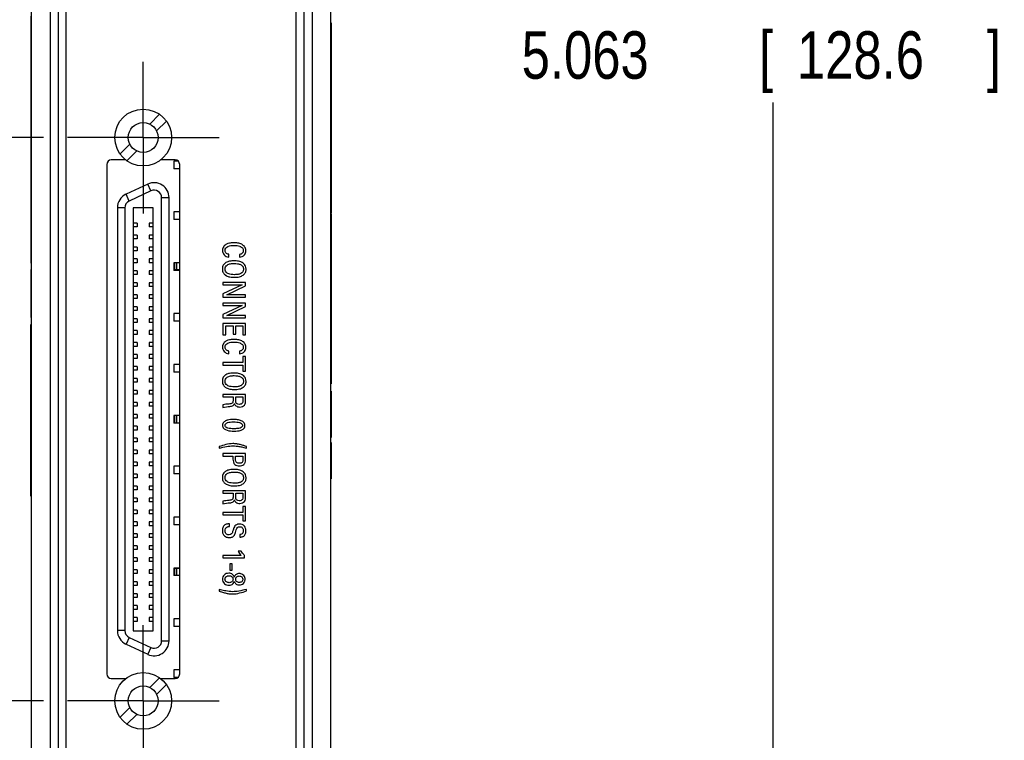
# Model space of a CAD drawing. Header units: inches. Extents: x 0 to 22, y 0 to 17.
# Tile 10 of 23: x 3.8 to 6.4, y 6.3 to 8.2. Entities that reach past the tile are written whole.
import ezdxf

# ---------------------------------------------------------------- set-up
doc = ezdxf.new("R2010")
doc.units = ezdxf.units.IN
doc.header["$LTSCALE"] = 1.21
doc.header["$MEASUREMENT"] = 0
doc.linetypes.add('CENTER', pattern=[0.6, 0.375, -0.075, 0.075, -0.075])
doc.layers.get('0').update_dxf_attribs({"linetype": 'CONTINUOUS'})
doc.layers.add('DEFAULT_1', color=7, linetype='CENTER')
doc.layers.add('DIMENSIONS', color=7, linetype='CONTINUOUS')
doc.styles.get("Standard").update_dxf_attribs({"font": 'txt', "width": 0.8})
doc.dimstyles.new('DIMSTYLE_1', dxfattribs={"dimtxt": 0.125, "dimasz": 0.18, "dimexe": 0.18, "dimexo": 0.0625, "dimgap": 0.09, "dimtad": 0, "dimtih": 1, "dimtoh": 1, "dimdec": 3, "dimzin": 4, "dimdsep": 46, "dimtxsty": 'STANDARD', "dimblk": '_FILLED', "dimblk1": '_FILLED', "dimblk2": '_FILLED', "dimcen": 0.09, "dimadec": 0, "dimazin": 0, "dimtp": 0.001, "dimtm": 0.001, "dimtfac": 1, "dimtdec": 3, "dimtofl": 0, "dimtmove": 0, "dimatfit": 3, "dimldrblk": '_FILLED', "dimfxl": 1, "dimtolj": 1, "dimtzin": 4, "dimarcsym": 0})
doc.dimstyles.new('DIMSTYLE_2', dxfattribs={"dimtxt": 0.125, "dimasz": 0.18, "dimexe": 0.18, "dimexo": 0.0625, "dimgap": 0.09, "dimtad": 0, "dimtih": 1, "dimtoh": 1, "dimdec": 3, "dimzin": 4, "dimdsep": 46, "dimtxsty": 'STANDARD', "dimblk": '_FILLED', "dimblk1": '_FILLED', "dimblk2": '_FILLED', "dimcen": 0.09, "dimadec": 0, "dimazin": 0, "dimtp": 0.001, "dimtm": 0.001, "dimtfac": 1, "dimtdec": 3, "dimtofl": 0, "dimtmove": 0, "dimatfit": 3, "dimldrblk": '_FILLED', "dimfxl": 1, "dimtolj": 1, "dimtzin": 4, "dimarcsym": 0})

# ---------------------------------------------------------------- blocks, each defined once
blk = doc.blocks.new('*D0')
at = {"layer": 'DIMENSIONS', "color": 2, "linetype": 'CONTINUOUS'}
blk.add_line((3.8908, 6.3649), (2.5808, 6.3649), dxfattribs=at)
at = {"layer": 'DIMENSIONS', "color": 2, "linetype": 'CONTINUOUS', "width": 0.8}
for s, p in [('[', (1.8183, 6.3024)), (']', (2.4183, 6.3024)), ('.941', (1.2933, 6.3024)), ('23.91', (1.9183, 6.3024))]:
    blk.add_text(s, height=0.125, dxfattribs=at).set_placement(p)
blk = doc.blocks.new('_FILLED')
at = {"color": 0, "linetype": 'BYBLOCK'}
blk.add_solid([(0, 0), (-1, 0.174), (-1, -0.174)], dxfattribs=at)
blk = doc.blocks.new('*D1')
at = {"layer": 'DIMENSIONS', "color": 2, "linetype": 'CONTINUOUS'}
blk.add_line((3.8908, 7.8491), (2.5808, 7.8491), dxfattribs=at)
at = {"layer": 'DIMENSIONS', "color": 2, "linetype": 'CONTINUOUS', "width": 0.8}
for s, p in [('2.426', (1.1933, 7.7866)), ('[', (1.8183, 7.7866)), ('61.61', (1.9183, 7.7866)), (']', (2.4183, 7.7866))]:
    blk.add_text(s, height=0.125, dxfattribs=at).set_placement(p)
blk = doc.blocks.new('*D4')
at = {"layer": 'DIMENSIONS', "color": 2, "linetype": 'CONTINUOUS'}
blk.add_line((4.2378, 10.2456), (2.5808, 10.2456), dxfattribs=at)
at = {"layer": 'DIMENSIONS', "color": 2, "linetype": 'CONTINUOUS', "width": 0.8}
for s, p in [('4.822', (1.0933, 10.1831)), ('[', (1.7183, 10.1831)), ('122.48', (1.8183, 10.1831)), (']', (2.4183, 10.1831))]:
    blk.add_text(s, height=0.125, dxfattribs=at).set_placement(p)
blk = doc.blocks.new('*D6')
at = {"layer": 'DIMENSIONS', "color": 2, "linetype": 'CONTINUOUS'}
for p, q in [((4.6603, 10.365), (5.9374, 10.365)), ((5.8124, 10.365), (5.8124, 8.1915)), ((5.8124, 5.3021), (5.8124, 7.9415)), ((4.2018, 5.3021), (5.9374, 5.3021))]:
    blk.add_line(p, q, dxfattribs=at)
at = {"layer": 'DIMENSIONS', "color": 2, "linetype": 'CONTINUOUS', "xscale": 0.18, "yscale": 0.18, "zscale": 0.18}
for p, rotation in [((5.8124, 10.365), 90), ((5.8124, 5.3021), 270)]:
    blk.add_blockref('_FILLED', p, dxfattribs=dict(at, rotation=rotation))
at = {"layer": 'DIMENSIONS', "color": 2, "linetype": 'CONTINUOUS', "width": 0.8}
for s, p in [('5.063', (5.1499, 8.004)), ('[', (5.7749, 8.004)), ('128.6', (5.8749, 8.004)), (']', (6.3749, 8.004))]:
    blk.add_text(s, height=0.125, dxfattribs=at).set_placement(p)
blk = doc.blocks.new('*D9')
at = {"layer": 'DIMENSIONS', "color": 2, "linetype": 'CONTINUOUS'}
blk.add_line((4.2437, 9.9096), (4.2437, 10.8078), dxfattribs=at)
at = {"layer": 'DIMENSIONS', "color": 2, "linetype": 'CONTINUOUS', "width": 0.8}
for s, p in [(']', (4.3062, 11.8953)), ('6.13', (4.3062, 11.4953)), ('[', (4.3062, 11.3953)), ('.241', (4.3062, 10.8703))]:
    blk.add_text(s, height=0.125, rotation=90, dxfattribs=at).set_placement(p)

msp = doc.modelspace()

# ---------------------------------------------------------------- linework, layer by layer
at = {"color": 9, "linetype": 'CONTINUOUS'}
for p, q in [((3.9089, 5.5818), (3.9089, 10.0873)), ((4.5978, 10.0873), (4.5978, 5.5818)), ((4.1736, 7.7085), (4.1161, 7.6817)), ((4.1736, 7.7085), (4.1652, 7.7263)), ((4.1161, 7.6817), (4.1078, 7.6995)), ((4.2016, 6.5233), (4.2016, 7.6907)), ((4.2016, 7.6907), (4.2212, 7.6907)), ((4.1047, 7.6639), (4.085, 7.6639)), ((4.1047, 7.6639), (4.1047, 6.5501)), ((3.8593, 7.2736), (3.8573, 7.2736)), ((3.8593, 7.1601), (3.8573, 7.1601)), ((3.8593, 7.142), (3.8573, 7.142)), ((3.8593, 6.9844), (3.8573, 6.9844)), ((3.8593, 6.9064), (3.8573, 6.9064)), ((4.1047, 6.5501), (4.085, 6.5501)), ((4.1161, 6.5323), (4.1078, 6.5145)), ((4.1161, 6.5323), (4.1736, 6.5055)), ((4.2016, 6.5233), (4.2212, 6.5233)), ((4.1736, 6.5055), (4.1652, 6.4877))]:
    msp.add_line(p, q, dxfattribs=at)
at = {"color": 7, "linetype": 'CONTINUOUS'}
for p, q in [((3.8593, 5.6197), (3.8593, 10.0495)), ((4.6473, 5.6197), (4.6473, 10.0495)), ((3.9293, 10.0351), (3.9293, 5.6341)), ((4.5773, 5.6341), (4.5773, 10.0351)), ((3.9503, 5.8846), (3.9503, 9.7846)), ((4.5563, 5.8846), (4.5563, 9.7846)), ((3.8583, 8.0217), (3.8583, 8.1689)), ((4.6483, 8.1512), (4.6483, 7.6491)), ((3.8583, 7.5179), (3.8583, 8.0201)), ((4.1962, 7.9103), (4.1704, 7.8845)), ((4.2143, 7.8922), (4.1885, 7.8664)), ((4.1178, 7.8319), (4.092, 7.8061)), ((4.1359, 7.8138), (4.1101, 7.788)), ((4.1061, 7.7901), (4.0691, 7.7901)), ((4.1061, 7.7911), (4.1061, 7.7901)), ((4.2001, 7.7901), (4.2001, 7.7912)), ((4.2372, 7.7901), (4.2001, 7.7901)), ((4.2342, 7.7871), (4.2342, 7.767)), ((4.2448, 7.7871), (4.2342, 7.7871)), ((4.0571, 7.7781), (4.0571, 6.4359)), ((4.2492, 7.767), (4.2342, 7.767)), ((4.2492, 6.4359), (4.2492, 7.7781)), ((4.1652, 7.7263), (4.1078, 7.6995)), ((4.2212, 6.5233), (4.2212, 7.6907)), ((4.085, 7.6639), (4.085, 6.5501)), ((4.1266, 7.6641), (4.1266, 6.5499)), ((4.1797, 7.6641), (4.1266, 7.6641)), ((4.1797, 6.5499), (4.1797, 7.6641)), ((4.2342, 7.6531), (4.2342, 7.633)), ((4.2492, 7.6531), (4.2342, 7.6531)), ((4.2492, 7.633), (4.2342, 7.633)), ((4.6483, 7.6475), (4.6483, 7.5003)), ((4.1374, 7.6237), (4.1266, 7.6237)), ((4.1374, 7.6139), (4.1266, 7.6139)), ((4.1374, 7.6237), (4.1374, 7.6139)), ((4.1689, 7.6237), (4.1689, 7.6139)), ((4.1797, 7.6237), (4.1689, 7.6237)), ((4.1797, 7.6139), (4.1689, 7.6139)), ((4.1374, 7.5922), (4.1266, 7.5922)), ((4.1374, 7.5824), (4.1266, 7.5824)), ((4.1374, 7.5922), (4.1374, 7.5824)), ((4.1689, 7.5922), (4.1689, 7.5824)), ((4.1797, 7.5922), (4.1689, 7.5922)), ((4.1797, 7.5824), (4.1689, 7.5824)), ((4.1374, 7.5607), (4.1266, 7.5607)), ((4.1374, 7.5509), (4.1266, 7.5509)), ((4.1374, 7.5607), (4.1374, 7.5509)), ((4.1689, 7.5607), (4.1689, 7.5509)), ((4.1797, 7.5607), (4.1689, 7.5607)), ((4.1797, 7.5509), (4.1689, 7.5509)), ((4.1374, 7.5292), (4.1266, 7.5292)), ((4.1374, 7.5292), (4.1374, 7.5194)), ((4.1689, 7.5292), (4.1689, 7.5194)), ((4.1797, 7.5292), (4.1689, 7.5292)), ((4.3787, 7.5341), (4.3787, 7.5414)), ((4.4065, 7.541), (4.4065, 7.534)), ((3.8583, 7.3748), (3.8583, 7.5013)), ((4.1374, 7.5194), (4.1266, 7.5194)), ((4.1374, 7.4978), (4.1266, 7.4978)), ((4.1374, 7.4978), (4.1374, 7.4879)), ((4.1797, 7.5194), (4.1689, 7.5194)), ((4.1689, 7.4978), (4.1689, 7.4879)), ((4.1797, 7.4978), (4.1689, 7.4978)), ((4.2342, 7.5191), (4.2342, 7.499)), ((4.2492, 7.5191), (4.2342, 7.5191)), ((4.2492, 7.499), (4.2342, 7.499)), ((4.2358, 7.5191), (4.2358, 7.499)), ((4.2486, 7.5007), (4.2358, 7.5007)), ((4.2411, 7.5191), (4.2411, 7.5007)), ((4.2486, 7.5191), (4.2486, 7.5007)), ((4.6483, 7.4998), (4.6483, 7.3432)), ((4.1374, 7.4879), (4.1266, 7.4879)), ((4.1797, 7.4879), (4.1689, 7.4879)), ((4.1374, 7.4663), (4.1266, 7.4663)), ((4.1374, 7.4564), (4.1266, 7.4564)), ((4.1374, 7.4663), (4.1374, 7.4564)), ((4.1689, 7.4663), (4.1689, 7.4564)), ((4.1797, 7.4663), (4.1689, 7.4663)), ((4.1797, 7.4564), (4.1689, 7.4564)), ((4.363, 7.4674), (4.363, 7.4614)), ((4.4225, 7.4674), (4.363, 7.4674)), ((4.363, 7.4614), (4.4135, 7.4614)), ((4.4135, 7.4614), (4.363, 7.4372)), ((4.3733, 7.4348), (4.4225, 7.4582)), ((4.4225, 7.4582), (4.4225, 7.4674)), ((4.1374, 7.4348), (4.1266, 7.4348)), ((4.1374, 7.4249), (4.1266, 7.4249)), ((4.1374, 7.4348), (4.1374, 7.4249)), ((4.1689, 7.4348), (4.1689, 7.4249)), ((4.1797, 7.4348), (4.1689, 7.4348)), ((4.1797, 7.4249), (4.1689, 7.4249)), ((4.363, 7.4372), (4.363, 7.4288)), ((4.363, 7.4288), (4.4225, 7.4288)), ((4.4225, 7.4348), (4.3733, 7.4348)), ((4.4225, 7.4288), (4.4225, 7.4348)), ((4.1374, 7.4033), (4.1266, 7.4033)), ((4.1374, 7.3934), (4.1266, 7.3934)), ((4.1374, 7.4033), (4.1374, 7.3934)), ((4.1689, 7.4033), (4.1689, 7.3934)), ((4.1797, 7.4033), (4.1689, 7.4033)), ((4.1797, 7.3934), (4.1689, 7.3934)), ((4.363, 7.4128), (4.363, 7.4068)), ((4.4225, 7.4128), (4.363, 7.4128)), ((4.363, 7.4068), (4.4135, 7.4068)), ((4.4135, 7.4068), (4.363, 7.3826)), ((4.3733, 7.3802), (4.4225, 7.4036)), ((4.4225, 7.4036), (4.4225, 7.4128)), ((4.1374, 7.3718), (4.1266, 7.3718)), ((4.1374, 7.3718), (4.1374, 7.3619)), ((4.1689, 7.3718), (4.1689, 7.3619)), ((4.1797, 7.3718), (4.1689, 7.3718)), ((4.2342, 7.3851), (4.2342, 7.365)), ((4.2492, 7.3851), (4.2342, 7.3851)), ((4.2492, 7.365), (4.2342, 7.365)), ((4.363, 7.3826), (4.363, 7.3742)), ((4.363, 7.3742), (4.4225, 7.3742)), ((4.4225, 7.3802), (4.3733, 7.3802)), ((4.4225, 7.3742), (4.4225, 7.3802)), ((3.8573, 6.9041), (3.8573, 7.3553)), ((3.8583, 7.3553), (3.8573, 7.3553)), ((3.8583, 7.3151), (3.8583, 7.357)), ((4.1374, 7.3619), (4.1266, 7.3619)), ((4.1374, 7.3403), (4.1266, 7.3403)), ((4.1374, 7.3403), (4.1374, 7.3304)), ((4.1797, 7.3619), (4.1689, 7.3619)), ((4.1689, 7.3403), (4.1689, 7.3304)), ((4.1797, 7.3403), (4.1689, 7.3403)), ((4.363, 7.3594), (4.363, 7.329)), ((4.4225, 7.3594), (4.363, 7.3594)), ((4.3703, 7.329), (4.3703, 7.3528)), ((4.3703, 7.3528), (4.3901, 7.3528)), ((4.3901, 7.3528), (4.3901, 7.3307)), ((4.397, 7.3307), (4.397, 7.3528)), ((4.397, 7.3528), (4.4155, 7.3528)), ((4.4155, 7.3528), (4.4155, 7.3296)), ((4.4225, 7.3296), (4.4225, 7.3594)), ((4.6483, 7.3429), (4.6483, 7.2001)), ((4.1374, 7.3304), (4.1266, 7.3304)), ((4.1797, 7.3304), (4.1689, 7.3304)), ((4.363, 7.329), (4.3703, 7.329)), ((4.3901, 7.3307), (4.397, 7.3307)), ((4.4155, 7.3296), (4.4225, 7.3296)), ((4.1374, 7.3088), (4.1266, 7.3088)), ((4.1374, 7.2989), (4.1266, 7.2989)), ((4.1374, 7.3088), (4.1374, 7.2989)), ((4.1689, 7.3088), (4.1689, 7.2989)), ((4.1797, 7.3088), (4.1689, 7.3088)), ((4.1797, 7.2989), (4.1689, 7.2989)), ((3.8593, 7.275), (3.8573, 7.275)), ((4.1374, 7.2773), (4.1266, 7.2773)), ((4.1374, 7.2674), (4.1266, 7.2674)), ((4.1374, 7.2773), (4.1374, 7.2674)), ((4.1689, 7.2773), (4.1689, 7.2674)), ((4.1797, 7.2773), (4.1689, 7.2773)), ((4.1797, 7.2674), (4.1689, 7.2674)), ((4.3787, 7.2795), (4.3787, 7.2867)), ((4.4065, 7.2864), (4.4065, 7.2793)), ((4.4155, 7.2722), (4.4155, 7.2562)), ((4.4225, 7.2722), (4.4155, 7.2722)), ((4.4225, 7.2338), (4.4225, 7.2722)), ((4.1374, 7.2458), (4.1266, 7.2458)), ((4.1374, 7.2359), (4.1266, 7.2359)), ((4.1374, 7.2458), (4.1374, 7.2359)), ((4.1689, 7.2458), (4.1689, 7.2359)), ((4.1797, 7.2458), (4.1689, 7.2458)), ((4.1797, 7.2359), (4.1689, 7.2359)), ((4.2342, 7.2511), (4.2342, 7.231)), ((4.2492, 7.2511), (4.2342, 7.2511)), ((4.363, 7.2562), (4.363, 7.2497)), ((4.4155, 7.2562), (4.363, 7.2562)), ((4.363, 7.2497), (4.4155, 7.2497)), ((4.4155, 7.2497), (4.4155, 7.2338)), ((4.1374, 7.2143), (4.1266, 7.2143)), ((4.1374, 7.2143), (4.1374, 7.2044)), ((4.1689, 7.2143), (4.1689, 7.2044)), ((4.1797, 7.2143), (4.1689, 7.2143)), ((4.2492, 7.231), (4.2342, 7.231)), ((4.4155, 7.2338), (4.4225, 7.2338)), ((4.1374, 7.2044), (4.1266, 7.2044)), ((4.1797, 7.2044), (4.1689, 7.2044)), ((4.1374, 7.1828), (4.1266, 7.1828)), ((4.1374, 7.1729), (4.1266, 7.1729)), ((4.1374, 7.1828), (4.1374, 7.1729)), ((4.1689, 7.1828), (4.1689, 7.1729)), ((4.1797, 7.1828), (4.1689, 7.1828)), ((4.1797, 7.1729), (4.1689, 7.1729)), ((4.363, 7.1724), (4.363, 7.1658)), ((4.4225, 7.1724), (4.363, 7.1724)), ((4.363, 7.1658), (4.3899, 7.1658)), ((4.3899, 7.1658), (4.3899, 7.1575)), ((4.3969, 7.1555), (4.3969, 7.166)), ((4.3969, 7.166), (4.4156, 7.166)), ((4.4156, 7.166), (4.4156, 7.1555)), ((4.4225, 7.1553), (4.4225, 7.1724)), ((4.6483, 7.1807), (4.6483, 7.0586)), ((4.1374, 7.1513), (4.1266, 7.1513)), ((4.1374, 7.1415), (4.1266, 7.1415)), ((4.1374, 7.1513), (4.1374, 7.1415)), ((4.1689, 7.1513), (4.1689, 7.1415)), ((4.1797, 7.1513), (4.1689, 7.1513)), ((4.1797, 7.1415), (4.1689, 7.1415)), ((4.363, 7.1449), (4.363, 7.1379)), ((4.1374, 7.1198), (4.1266, 7.1198)), ((4.1374, 7.11), (4.1266, 7.11)), ((4.1374, 7.1198), (4.1374, 7.11)), ((4.1689, 7.1198), (4.1689, 7.11)), ((4.1797, 7.1198), (4.1689, 7.1198)), ((4.1797, 7.11), (4.1689, 7.11)), ((4.2342, 7.117), (4.2342, 7.097)), ((4.2492, 7.117), (4.2342, 7.117)), ((4.2358, 7.117), (4.2358, 7.097)), ((4.2411, 7.117), (4.2411, 7.097)), ((4.2486, 7.117), (4.2486, 7.097)), ((3.8593, 7.1047), (3.8573, 7.1047)), ((3.8593, 7.104), (3.8573, 7.104)), ((4.1374, 7.0883), (4.1266, 7.0883)), ((4.1374, 7.0883), (4.1374, 7.0785)), ((4.1689, 7.0883), (4.1689, 7.0785)), ((4.1797, 7.0883), (4.1689, 7.0883)), ((4.2492, 7.097), (4.2342, 7.097)), ((4.1374, 7.0785), (4.1266, 7.0785)), ((4.1374, 7.0568), (4.1266, 7.0568)), ((4.1374, 7.0568), (4.1374, 7.047)), ((4.1797, 7.0785), (4.1689, 7.0785)), ((4.1689, 7.0568), (4.1689, 7.047)), ((4.1797, 7.0568), (4.1689, 7.0568)), ((4.1374, 7.047), (4.1266, 7.047)), ((4.1797, 7.047), (4.1689, 7.047)), ((4.3529, 7.0349), (4.3529, 7.0306)), ((4.425, 7.031), (4.425, 7.0353)), ((4.6483, 7.0455), (4.6483, 6.9501)), ((4.1374, 7.0253), (4.1266, 7.0253)), ((4.1374, 7.0155), (4.1266, 7.0155)), ((4.1374, 7.0253), (4.1374, 7.0155)), ((4.1689, 7.0253), (4.1689, 7.0155)), ((4.1797, 7.0253), (4.1689, 7.0253)), ((4.1797, 7.0155), (4.1689, 7.0155)), ((4.4225, 7.0165), (4.363, 7.0165)), ((4.363, 7.0165), (4.363, 7.0099)), ((4.363, 7.0099), (4.3895, 7.0099)), ((4.3895, 7.0099), (4.3895, 7.0022)), ((4.3964, 7.0099), (4.4159, 7.0099)), ((4.3964, 7.002), (4.3964, 7.0099)), ((4.4159, 7.0099), (4.4159, 7.0006)), ((4.4225, 7.0005), (4.4225, 7.0165)), ((3.8593, 6.9971), (3.8573, 6.9971)), ((3.8573, 6.9898), (3.8593, 6.9898)), ((4.1374, 6.9938), (4.1266, 6.9938)), ((4.1374, 6.984), (4.1266, 6.984)), ((4.1374, 6.9938), (4.1374, 6.984)), ((4.1689, 6.9938), (4.1689, 6.984)), ((4.1797, 6.9938), (4.1689, 6.9938)), ((4.1797, 6.984), (4.1689, 6.984)), ((4.2342, 6.983), (4.2342, 6.9629)), ((4.2492, 6.983), (4.2342, 6.983)), ((4.1374, 6.9623), (4.1266, 6.9623)), ((4.1374, 6.9525), (4.1266, 6.9525)), ((4.1374, 6.9623), (4.1374, 6.9525)), ((4.1689, 6.9623), (4.1689, 6.9525)), ((4.1797, 6.9623), (4.1689, 6.9623)), ((4.1797, 6.9525), (4.1689, 6.9525)), ((4.2492, 6.9629), (4.2342, 6.9629)), ((4.1374, 6.9308), (4.1266, 6.9308)), ((4.1374, 6.9308), (4.1374, 6.921)), ((4.1689, 6.9308), (4.1689, 6.921)), ((4.1797, 6.9308), (4.1689, 6.9308)), ((3.8573, 6.9041), (3.8593, 6.9041)), ((4.1374, 6.921), (4.1266, 6.921)), ((4.1374, 6.8993), (4.1266, 6.8993)), ((4.1374, 6.8993), (4.1374, 6.8895)), ((4.1797, 6.921), (4.1689, 6.921)), ((4.1797, 6.8993), (4.1689, 6.8993)), ((4.1689, 6.8993), (4.1689, 6.8895)), ((4.4225, 6.9184), (4.363, 6.9184)), ((4.363, 6.9184), (4.363, 6.9119)), ((4.363, 6.9119), (4.3899, 6.9119)), ((4.3899, 6.9119), (4.3899, 6.9036)), ((4.3969, 6.912), (4.4156, 6.912)), ((4.3969, 6.9016), (4.3969, 6.912)), ((4.4156, 6.912), (4.4156, 6.9016)), ((4.4225, 6.9014), (4.4225, 6.9184)), ((4.1374, 6.8895), (4.1266, 6.8895)), ((4.1797, 6.8895), (4.1689, 6.8895)), ((4.363, 6.891), (4.363, 6.8839)), ((4.4225, 6.8774), (4.4155, 6.8774)), ((4.4155, 6.8774), (4.4155, 6.8615)), ((4.4225, 6.839), (4.4225, 6.8774)), ((4.1374, 6.8678), (4.1266, 6.8678)), ((4.1374, 6.858), (4.1266, 6.858)), ((4.1374, 6.8678), (4.1374, 6.858)), ((4.1797, 6.8678), (4.1689, 6.8678)), ((4.1689, 6.8678), (4.1689, 6.858)), ((4.1797, 6.858), (4.1689, 6.858)), ((4.2492, 6.849), (4.2342, 6.849)), ((4.2342, 6.849), (4.2342, 6.8289)), ((4.4155, 6.8615), (4.363, 6.8615)), ((4.363, 6.8615), (4.363, 6.8549)), ((4.363, 6.8549), (4.4155, 6.8549)), ((4.4155, 6.8549), (4.4155, 6.839)), ((4.1374, 6.8363), (4.1266, 6.8363)), ((4.1374, 6.8265), (4.1266, 6.8265)), ((4.1374, 6.8363), (4.1374, 6.8265)), ((4.1797, 6.8363), (4.1689, 6.8363)), ((4.1689, 6.8363), (4.1689, 6.8265)), ((4.1797, 6.8265), (4.1689, 6.8265)), ((4.2492, 6.8289), (4.2342, 6.8289)), ((4.3804, 6.8246), (4.3804, 6.8315)), ((4.4155, 6.839), (4.4225, 6.839)), ((4.1374, 6.8048), (4.1266, 6.8048)), ((4.1374, 6.795), (4.1266, 6.795)), ((4.1374, 6.8048), (4.1374, 6.795)), ((4.1797, 6.8048), (4.1689, 6.8048)), ((4.1689, 6.8048), (4.1689, 6.795)), ((4.1797, 6.795), (4.1689, 6.795)), ((4.4077, 6.8033), (4.4077, 6.7964)), ((4.1374, 6.7733), (4.1266, 6.7733)), ((4.1374, 6.7733), (4.1374, 6.7635)), ((4.1797, 6.7733), (4.1689, 6.7733)), ((4.1689, 6.7733), (4.1689, 6.7635)), ((4.1374, 6.7635), (4.1266, 6.7635)), ((4.1797, 6.7635), (4.1689, 6.7635)), ((4.4111, 6.7484), (4.363, 6.7484)), ((4.363, 6.7484), (4.363, 6.7421)), ((4.4111, 6.7591), (4.4028, 6.7591)), ((4.4201, 6.7421), (4.4201, 6.748)), ((4.1374, 6.7418), (4.1266, 6.7418)), ((4.1374, 6.732), (4.1266, 6.732)), ((4.1374, 6.7418), (4.1374, 6.732)), ((4.1797, 6.7418), (4.1689, 6.7418)), ((4.1689, 6.7418), (4.1689, 6.732)), ((4.1797, 6.732), (4.1689, 6.732)), ((4.363, 6.7421), (4.4201, 6.7421)), ((4.3878, 6.7262), (4.3816, 6.7262)), ((4.3816, 6.7262), (4.3816, 6.7097)), ((4.3878, 6.7097), (4.3878, 6.7262)), ((4.1374, 6.7104), (4.1266, 6.7104)), ((4.1374, 6.7005), (4.1266, 6.7005)), ((4.1374, 6.7104), (4.1374, 6.7005)), ((4.1797, 6.7104), (4.1689, 6.7104)), ((4.1689, 6.7104), (4.1689, 6.7005)), ((4.1797, 6.7005), (4.1689, 6.7005)), ((4.2492, 6.715), (4.2342, 6.715)), ((4.2342, 6.715), (4.2342, 6.6949)), ((4.2492, 6.6949), (4.2342, 6.6949)), ((4.2358, 6.715), (4.2358, 6.6949)), ((4.2486, 6.7133), (4.2358, 6.7133)), ((4.2411, 6.7133), (4.2411, 6.6949)), ((4.2486, 6.7133), (4.2486, 6.6949)), ((4.3816, 6.7097), (4.3878, 6.7097)), ((4.1374, 6.6789), (4.1266, 6.6789)), ((4.1374, 6.669), (4.1266, 6.669)), ((4.1374, 6.6789), (4.1374, 6.669)), ((4.1797, 6.6789), (4.1689, 6.6789)), ((4.1689, 6.6789), (4.1689, 6.669)), ((4.1797, 6.669), (4.1689, 6.669)), ((4.1374, 6.6474), (4.1266, 6.6474)), ((4.1374, 6.6474), (4.1374, 6.6375)), ((4.1797, 6.6474), (4.1689, 6.6474)), ((4.1689, 6.6474), (4.1689, 6.6375)), ((4.3529, 6.6584), (4.3529, 6.654)), ((4.425, 6.6545), (4.425, 6.6587)), ((4.1374, 6.6375), (4.1266, 6.6375)), ((4.1374, 6.6159), (4.1266, 6.6159)), ((4.1374, 6.6159), (4.1374, 6.606)), ((4.1797, 6.6375), (4.1689, 6.6375)), ((4.1797, 6.6159), (4.1689, 6.6159)), ((4.1689, 6.6159), (4.1689, 6.606)), ((4.1374, 6.606), (4.1266, 6.606)), ((4.1797, 6.606), (4.1689, 6.606)), ((4.1374, 6.5844), (4.1266, 6.5844)), ((4.1374, 6.5745), (4.1266, 6.5745)), ((4.1374, 6.5844), (4.1374, 6.5745)), ((4.1797, 6.5844), (4.1689, 6.5844)), ((4.1689, 6.5844), (4.1689, 6.5745)), ((4.1797, 6.5745), (4.1689, 6.5745)), ((4.2492, 6.581), (4.2342, 6.581)), ((4.2342, 6.581), (4.2342, 6.5609)), ((4.2492, 6.5609), (4.2342, 6.5609)), ((4.1266, 6.5499), (4.1797, 6.5499)), ((4.1078, 6.5145), (4.1652, 6.4877)), ((4.2492, 6.447), (4.2342, 6.447)), ((4.2342, 6.447), (4.2342, 6.4269)), ((4.0691, 6.4239), (4.1061, 6.4239)), ((4.1061, 6.4239), (4.1061, 6.4228)), ((4.1962, 6.426), (4.1704, 6.4003)), ((4.2143, 6.4079), (4.1885, 6.3822)), ((4.2001, 6.4239), (4.2372, 6.4239)), ((4.2001, 6.4229), (4.2001, 6.4239)), ((4.2448, 6.4269), (4.2342, 6.4269)), ((4.1178, 6.3476), (4.092, 6.3218)), ((4.1359, 6.3295), (4.1101, 6.3037))]:
    msp.add_line(p, q, dxfattribs=at)
for centre, radius in [((4.1531, 7.8491), 0.0748), ((4.1531, 7.8491), 0.0394), ((4.1531, 6.3649), 0.0748), ((4.1531, 6.3649), 0.0394)]:
    msp.add_circle(centre, radius, dxfattribs=at)
for centre, radius, start, end in [((4.0691, 7.7781), 0.012, 90, 180), ((4.2372, 7.7781), 0.012, 0, 90), ((4.1819, 7.6907), 0.0394, 0, 115), ((4.1244, 7.6639), 0.0394, 115, 180), ((4.1244, 6.5501), 0.0394, 180, 245), ((4.1819, 6.5233), 0.0394, 245, 360), ((4.0691, 6.4359), 0.012, 180, 270), ((4.2372, 6.4359), 0.012, 270, 360)]:
    msp.add_arc(centre, radius, start, end, dxfattribs=at)
at = {"color": 9, "linetype": 'CONTINUOUS'}
for centre, start, end in [((4.1819, 7.6907), 0, 115), ((4.1244, 7.6639), 115, 180), ((4.1244, 6.5501), 180, 245), ((4.1819, 6.5233), 245, 360)]:
    msp.add_arc(centre, 0.0197, start, end, dxfattribs=at)
at = {"color": 7, "linetype": 'CONTINUOUS'}
for points, knots in [([(4.38, 7.5706), (4.3775, 7.5701), (4.372, 7.5683), (4.364, 7.5626), (4.3615, 7.5534), (4.3627, 7.5457), (4.3668, 7.5376), (4.374, 7.5345), (4.3787, 7.5341)], [0, 0, 0, 0, 0.138946, 0.31777, 0.512976, 0.6262, 0.740914, 1, 1, 1, 1]), ([(4.3787, 7.5414), (4.3777, 7.5415), (4.3755, 7.5419), (4.3721, 7.5435), (4.3693, 7.547), (4.3685, 7.5523), (4.3702, 7.5585), (4.3765, 7.5628), (4.384, 7.5645), (4.3921, 7.565), (4.4001, 7.5645), (4.4052, 7.5635), (4.4076, 7.5626)], [0, 0, 0, 0, 0.046778, 0.110351, 0.183793, 0.253468, 0.3683, 0.479496, 0.606988, 0.744661, 0.876237, 1, 1, 1, 1]), ([(4.4065, 7.534), (4.4114, 7.5343), (4.4209, 7.538), (4.4244, 7.551), (4.4214, 7.5619), (4.4125, 7.5685), (4.4041, 7.5709), (4.3972, 7.5717), (4.3922, 7.5719), (4.3874, 7.5718), (4.3833, 7.5713), (4.3808, 7.5708), (4.38, 7.5706)], [0, 0, 0, 0, 0.186118, 0.326413, 0.461796, 0.58733, 0.719977, 0.785684, 0.847325, 0.904812, 0.967065, 1, 1, 1, 1]), ([(4.4076, 7.5626), (4.4078, 7.5625), (4.4103, 7.5616), (4.4138, 7.5595), (4.4164, 7.5552), (4.4169, 7.5516), (4.4166, 7.5484), (4.4153, 7.5453), (4.4127, 7.5427), (4.4093, 7.5415), (4.4073, 7.5411), (4.4065, 7.541)], [0, 0, 0, 0, 0.021077, 0.253587, 0.365874, 0.489616, 0.586861, 0.667637, 0.80371, 0.920672, 1, 1, 1, 1]), ([(4.4161, 7.5182), (4.4126, 7.5208), (4.4064, 7.5231), (4.3982, 7.5242), (4.3922, 7.5244), (4.3864, 7.5242), (4.3791, 7.5232), (4.3708, 7.5205), (4.3644, 7.5146), (4.362, 7.5083), (4.3614, 7.5028), (4.362, 7.4972), (4.3644, 7.4914), (4.3674, 7.4884), (4.3694, 7.4869)], [0, 0, 0, 0, 0.151823, 0.225167, 0.290478, 0.360897, 0.428136, 0.55038, 0.661068, 0.719357, 0.785126, 0.853606, 0.9143, 1, 1, 1, 1]), ([(4.3934, 7.4878), (4.3904, 7.4878), (4.3838, 7.4883), (4.3749, 7.4905), (4.3693, 7.4965), (4.3683, 7.5027), (4.3693, 7.5088), (4.3722, 7.512), (4.3741, 7.5132)], [0, 0, 0, 0, 0.202097, 0.449127, 0.594056, 0.724601, 0.854662, 1, 1, 1, 1]), ([(4.3694, 7.4869), (4.3701, 7.4864), (4.3739, 7.4839), (4.3819, 7.4814), (4.3939, 7.4805), (4.4058, 7.4815), (4.4163, 7.4857), (4.4218, 7.4919), (4.4238, 7.4977), (4.4244, 7.5034), (4.423, 7.5111), (4.4189, 7.5161), (4.4161, 7.5182)], [0, 0, 0, 0, 0.030051, 0.156325, 0.293037, 0.450103, 0.573532, 0.678199, 0.730431, 0.78586, 0.878098, 1, 1, 1, 1]), ([(4.3741, 7.5132), (4.3767, 7.5149), (4.3831, 7.517), (4.3925, 7.5176), (4.4016, 7.5171), (4.4095, 7.515), (4.4148, 7.5109), (4.4169, 7.5063), (4.4173, 7.5024), (4.4169, 7.4986), (4.4151, 7.4943), (4.4114, 7.4912), (4.4082, 7.4899), (4.407, 7.4895)], [0, 0, 0, 0, 0.137335, 0.281441, 0.411362, 0.529292, 0.633533, 0.686826, 0.746933, 0.801527, 0.850435, 0.947258, 1, 1, 1, 1]), ([(4.407, 7.4895), (4.4057, 7.4891), (4.4012, 7.4881), (4.3966, 7.4878), (4.3934, 7.4878)], [0, 0, 0, 0, 0.310988, 1, 1, 1, 1]), ([(4.38, 7.3159), (4.3775, 7.3154), (4.372, 7.3136), (4.364, 7.3079), (4.3615, 7.2987), (4.3627, 7.2911), (4.3668, 7.283), (4.374, 7.2799), (4.3787, 7.2795)], [0, 0, 0, 0, 0.139222, 0.318011, 0.513188, 0.626245, 0.740886, 1, 1, 1, 1]), ([(4.4065, 7.2793), (4.4114, 7.2796), (4.4209, 7.2834), (4.4244, 7.2963), (4.4214, 7.3073), (4.4125, 7.3139), (4.4041, 7.3162), (4.3972, 7.3171), (4.3922, 7.3173), (4.3874, 7.3171), (4.3833, 7.3166), (4.3808, 7.3161), (4.38, 7.3159)], [0, 0, 0, 0, 0.186254, 0.326542, 0.461932, 0.587458, 0.72012, 0.785841, 0.847496, 0.904997, 0.967264, 1, 1, 1, 1]), ([(4.3787, 7.2867), (4.3777, 7.2868), (4.3755, 7.2873), (4.3721, 7.2889), (4.3693, 7.2924), (4.3685, 7.2976), (4.3702, 7.3039), (4.3765, 7.3081), (4.384, 7.3099), (4.3921, 7.3103), (4.4001, 7.3099), (4.4052, 7.3088), (4.4076, 7.308)], [0, 0, 0, 0, 0.04678, 0.110364, 0.183951, 0.253653, 0.368456, 0.479609, 0.607085, 0.74476, 0.876342, 1, 1, 1, 1]), ([(4.4076, 7.308), (4.4078, 7.3079), (4.4103, 7.3069), (4.4138, 7.3049), (4.4164, 7.3005), (4.4169, 7.2969), (4.4166, 7.2937), (4.4153, 7.2906), (4.4127, 7.288), (4.4093, 7.2868), (4.4073, 7.2865), (4.4065, 7.2864)], [0, 0, 0, 0, 0.021292, 0.2538, 0.366139, 0.489974, 0.587047, 0.667706, 0.803685, 0.920648, 1, 1, 1, 1]), ([(4.4161, 7.2226), (4.4126, 7.2252), (4.4064, 7.2275), (4.3982, 7.2286), (4.3922, 7.2288), (4.3864, 7.2286), (4.3791, 7.2276), (4.3708, 7.2249), (4.3644, 7.219), (4.362, 7.2127), (4.3614, 7.2072), (4.362, 7.2016), (4.3644, 7.1958), (4.3674, 7.1928), (4.3694, 7.1913)], [0, 0, 0, 0, 0.151823, 0.225167, 0.290478, 0.360897, 0.428136, 0.55038, 0.661068, 0.719357, 0.785126, 0.853606, 0.9143, 1, 1, 1, 1]), ([(4.3934, 7.1922), (4.3904, 7.1922), (4.3838, 7.1927), (4.3749, 7.1949), (4.3693, 7.2009), (4.3683, 7.2071), (4.3693, 7.2132), (4.3722, 7.2164), (4.3741, 7.2176)], [0, 0, 0, 0, 0.202097, 0.449127, 0.594056, 0.724601, 0.854662, 1, 1, 1, 1]), ([(4.3694, 7.1913), (4.3701, 7.1908), (4.3739, 7.1883), (4.3819, 7.1858), (4.3939, 7.1849), (4.4058, 7.1859), (4.4163, 7.1901), (4.4218, 7.1963), (4.4238, 7.2021), (4.4244, 7.2078), (4.423, 7.2155), (4.4189, 7.2205), (4.4161, 7.2226)], [0, 0, 0, 0, 0.030051, 0.156325, 0.293037, 0.450103, 0.573532, 0.678199, 0.730431, 0.78586, 0.878098, 1, 1, 1, 1]), ([(4.3741, 7.2176), (4.3767, 7.2193), (4.3831, 7.2214), (4.3925, 7.222), (4.4016, 7.2215), (4.4095, 7.2194), (4.4148, 7.2153), (4.4169, 7.2107), (4.4173, 7.2068), (4.4169, 7.203), (4.4151, 7.1987), (4.4114, 7.1956), (4.4082, 7.1943), (4.407, 7.1939)], [0, 0, 0, 0, 0.137335, 0.281441, 0.411362, 0.529292, 0.633533, 0.686826, 0.746933, 0.801527, 0.850435, 0.947258, 1, 1, 1, 1]), ([(4.407, 7.1939), (4.4057, 7.1935), (4.4012, 7.1925), (4.3966, 7.1922), (4.3934, 7.1922)], [0, 0, 0, 0, 0.310988, 1, 1, 1, 1]), ([(4.3899, 7.1575), (4.3899, 7.1548), (4.3889, 7.1478), (4.3818, 7.1474), (4.3788, 7.1471)], [0, 0, 0, 0, 0.473202, 1, 1, 1, 1]), ([(4.3817, 7.1409), (4.3845, 7.1411), (4.3897, 7.1416), (4.3925, 7.1462), (4.3932, 7.1481)], [0, 0, 0, 0, 0.571736, 1, 1, 1, 1]), ([(4.3932, 7.1481), (4.3935, 7.1472), (4.3944, 7.1451), (4.3972, 7.142), (4.4019, 7.1397), (4.4099, 7.1384), (4.4194, 7.1417), (4.4224, 7.1498), (4.4225, 7.1537), (4.4225, 7.1553)], [0, 0, 0, 0, 0.066403, 0.161261, 0.285146, 0.423652, 0.732572, 0.881141, 1, 1, 1, 1]), ([(4.3982, 7.1493), (4.3971, 7.1507), (4.3969, 7.1531), (4.3969, 7.1552), (4.3969, 7.1555)], [0, 0, 0, 0, 0.839281, 1, 1, 1, 1]), ([(4.406, 7.146), (4.4035, 7.146), (4.4004, 7.1468), (4.3984, 7.149), (4.3982, 7.1493)], [0, 0, 0, 0, 0.859961, 1, 1, 1, 1]), ([(4.4156, 7.1555), (4.4156, 7.1536), (4.4151, 7.148), (4.409, 7.146), (4.406, 7.146)], [0, 0, 0, 0, 0.387797, 1, 1, 1, 1]), ([(4.3909, 7.1062), (4.3854, 7.1062), (4.3787, 7.1058), (4.3724, 7.1037), (4.3713, 7.1032)], [0, 0, 0, 0, 0.828463, 1, 1, 1, 1]), ([(4.4212, 7.0909), (4.4212, 7.0926), (4.4206, 7.0958), (4.4168, 7.101), (4.4091, 7.1045), (4.3998, 7.106), (4.3936, 7.1062), (4.3909, 7.1062)], [0, 0, 0, 0, 0.130843, 0.250821, 0.506475, 0.778166, 1, 1, 1, 1]), ([(4.3713, 7.1032), (4.3688, 7.1023), (4.3653, 7.1), (4.3627, 7.0959), (4.362, 7.0932), (4.3617, 7.0904), (4.3625, 7.0862), (4.3647, 7.0833), (4.3662, 7.082)], [0, 0, 0, 0, 0.301757, 0.452472, 0.530406, 0.612465, 0.769123, 1, 1, 1, 1]), ([(4.3662, 7.082), (4.3708, 7.0781), (4.3803, 7.0759), (4.3892, 7.0756), (4.3922, 7.0756)], [0, 0, 0, 0, 0.66334, 1, 1, 1, 1]), ([(4.3687, 7.091), (4.3687, 7.0912), (4.3687, 7.0916), (4.3688, 7.0924), (4.3692, 7.0937), (4.3704, 7.0955), (4.3726, 7.097), (4.3766, 7.0986), (4.3829, 7.0997), (4.391, 7.1), (4.3992, 7.0997), (4.4063, 7.0988), (4.4117, 7.0967), (4.4142, 7.0936), (4.4146, 7.0918), (4.4146, 7.0909)], [0, 0, 0, 0, 0.011841, 0.023252, 0.045215, 0.088712, 0.136608, 0.191942, 0.327423, 0.49363, 0.641808, 0.784061, 0.900457, 0.949847, 1, 1, 1, 1]), ([(4.4146, 7.0909), (4.4146, 7.0909), (4.4146, 7.0901), (4.4144, 7.0885), (4.4124, 7.0856), (4.4076, 7.0833), (4.4002, 7.0822), (4.392, 7.0819), (4.3837, 7.0822), (4.3767, 7.0832), (4.3715, 7.0853), (4.3694, 7.088), (4.3688, 7.0896), (4.3687, 7.0905), (4.3687, 7.091)], [0, 0, 0, 0, 0.000863, 0.045709, 0.0887, 0.190617, 0.329448, 0.504502, 0.651006, 0.789742, 0.902722, 0.950589, 0.974556, 1, 1, 1, 1]), ([(4.3922, 7.0756), (4.3952, 7.0756), (4.4015, 7.0759), (4.4105, 7.0776), (4.419, 7.0819), (4.4212, 7.088), (4.4212, 7.0909)], [0, 0, 0, 0, 0.250263, 0.51782, 0.760078, 1, 1, 1, 1]), ([(4.425, 7.0353), (4.4228, 7.036), (4.4174, 7.0377), (4.4089, 7.0401), (4.3993, 7.0421), (4.3865, 7.0433), (4.3707, 7.0405), (4.3588, 7.0368), (4.3529, 7.0349)], [0, 0, 0, 0, 0.094215, 0.228288, 0.359556, 0.491248, 0.747102, 1, 1, 1, 1]), ([(4.3529, 7.0306), (4.3595, 7.0322), (4.3716, 7.0353), (4.3867, 7.037), (4.3966, 7.0365), (4.4025, 7.0358), (4.4076, 7.0349), (4.4128, 7.0339), (4.4186, 7.0326), (4.4226, 7.0316), (4.425, 7.031)], [0, 0, 0, 0, 0.278656, 0.511131, 0.620013, 0.682823, 0.755626, 0.831652, 0.89724, 1, 1, 1, 1]), ([(4.3895, 7.0022), (4.3895, 6.9971), (4.3913, 6.9888), (4.3999, 6.9846), (4.4062, 6.9838), (4.4125, 6.9845), (4.4173, 6.9869), (4.4204, 6.9899), (4.4225, 6.9943), (4.4225, 6.998), (4.4225, 7.0005)], [0, 0, 0, 0, 0.280764, 0.391714, 0.509144, 0.626133, 0.734359, 0.801599, 0.862078, 1, 1, 1, 1]), ([(4.4159, 7.0006), (4.4159, 6.9997), (4.4158, 6.9976), (4.4149, 6.9943), (4.4124, 6.992), (4.4094, 6.9912), (4.4065, 6.991), (4.4035, 6.9912), (4.4003, 6.9921), (4.3975, 6.9946), (4.3965, 6.9984), (4.3964, 7.0008), (4.3964, 7.002)], [0, 0, 0, 0, 0.089981, 0.190884, 0.304685, 0.378739, 0.472842, 0.571897, 0.651031, 0.776232, 0.891457, 1, 1, 1, 1]), ([(4.4161, 6.9687), (4.4126, 6.9713), (4.4064, 6.9735), (4.3982, 6.9746), (4.3922, 6.9749), (4.3864, 6.9746), (4.3791, 6.9736), (4.3708, 6.971), (4.3644, 6.9651), (4.362, 6.9587), (4.3614, 6.9532), (4.362, 6.9477), (4.3644, 6.9419), (4.3674, 6.9388), (4.3694, 6.9374)], [0, 0, 0, 0, 0.151823, 0.225167, 0.290478, 0.360897, 0.428136, 0.55038, 0.661068, 0.719357, 0.785126, 0.853606, 0.9143, 1, 1, 1, 1]), ([(4.3934, 6.9383), (4.3904, 6.9383), (4.3838, 6.9388), (4.3749, 6.941), (4.3693, 6.947), (4.3683, 6.9531), (4.3693, 6.9592), (4.3722, 6.9625), (4.3741, 6.9637)], [0, 0, 0, 0, 0.202097, 0.449127, 0.594056, 0.724601, 0.854662, 1, 1, 1, 1]), ([(4.3694, 6.9374), (4.3701, 6.9369), (4.3739, 6.9344), (4.3819, 6.9319), (4.3939, 6.931), (4.4058, 6.932), (4.4163, 6.9361), (4.4218, 6.9424), (4.4238, 6.9481), (4.4244, 6.9538), (4.423, 6.9616), (4.4189, 6.9666), (4.4161, 6.9687)], [0, 0, 0, 0, 0.030051, 0.156325, 0.293037, 0.450103, 0.573532, 0.678199, 0.730431, 0.78586, 0.878098, 1, 1, 1, 1]), ([(4.3741, 6.9637), (4.3767, 6.9654), (4.3831, 6.9674), (4.3925, 6.9681), (4.4016, 6.9675), (4.4095, 6.9655), (4.4148, 6.9614), (4.4169, 6.9567), (4.4173, 6.9528), (4.4169, 6.9491), (4.4151, 6.9447), (4.4114, 6.9417), (4.4082, 6.9404), (4.407, 6.94)], [0, 0, 0, 0, 0.137335, 0.281441, 0.411362, 0.529292, 0.633533, 0.686826, 0.746933, 0.801527, 0.850435, 0.947258, 1, 1, 1, 1]), ([(4.407, 6.94), (4.4057, 6.9396), (4.4012, 6.9386), (4.3966, 6.9383), (4.3934, 6.9383)], [0, 0, 0, 0, 0.310988, 1, 1, 1, 1]), ([(4.3899, 6.9036), (4.3899, 6.9008), (4.3889, 6.8938), (4.3818, 6.8935), (4.3788, 6.8932)], [0, 0, 0, 0, 0.473202, 1, 1, 1, 1]), ([(4.3932, 6.8942), (4.3935, 6.8933), (4.3944, 6.8911), (4.3972, 6.8881), (4.4019, 6.8857), (4.4099, 6.8845), (4.4194, 6.8878), (4.4224, 6.8959), (4.4225, 6.8997), (4.4225, 6.9014)], [0, 0, 0, 0, 0.066379, 0.161236, 0.285125, 0.423635, 0.732565, 0.881138, 1, 1, 1, 1]), ([(4.3982, 6.8954), (4.3971, 6.8968), (4.3969, 6.8991), (4.3969, 6.9013), (4.3969, 6.9016)], [0, 0, 0, 0, 0.839281, 1, 1, 1, 1]), ([(4.4156, 6.9016), (4.4156, 6.8997), (4.4151, 6.8941), (4.409, 6.8921), (4.406, 6.8921)], [0, 0, 0, 0, 0.387797, 1, 1, 1, 1]), ([(4.3817, 6.8869), (4.3845, 6.8872), (4.3897, 6.8877), (4.3925, 6.8922), (4.3932, 6.8942)], [0, 0, 0, 0, 0.571774, 1, 1, 1, 1]), ([(4.406, 6.8921), (4.4035, 6.8921), (4.4004, 6.8929), (4.3984, 6.895), (4.3982, 6.8954)], [0, 0, 0, 0, 0.859961, 1, 1, 1, 1]), ([(4.3684, 6.8287), (4.3657, 6.8271), (4.3629, 6.823), (4.3618, 6.8176), (4.3615, 6.8136), (4.3618, 6.8098), (4.3631, 6.8048), (4.3665, 6.7997), (4.3717, 6.7966), (4.3764, 6.7954), (4.3797, 6.7951), (4.3828, 6.7953), (4.3871, 6.796), (4.3904, 6.798), (4.392, 6.7999)], [0, 0, 0, 0, 0.156641, 0.225922, 0.281437, 0.354098, 0.419881, 0.538527, 0.654339, 0.715458, 0.779911, 0.820041, 0.873316, 1, 1, 1, 1]), ([(4.3804, 6.8315), (4.3775, 6.8315), (4.3732, 6.8312), (4.3694, 6.8294), (4.3684, 6.8287)], [0, 0, 0, 0, 0.705525, 1, 1, 1, 1]), ([(4.3686, 6.8132), (4.3686, 6.8168), (4.3711, 6.8241), (4.3779, 6.8246), (4.3804, 6.8246)], [0, 0, 0, 0, 0.584292, 1, 1, 1, 1]), ([(4.4028, 6.8306), (4.4019, 6.8304), (4.3988, 6.8296), (4.3945, 6.8266), (4.3914, 6.8203), (4.3902, 6.8158), (4.3893, 6.813)], [0, 0, 0, 0, 0.113533, 0.40452, 0.630576, 1, 1, 1, 1]), ([(4.3983, 6.8153), (4.399, 6.8176), (4.4, 6.821), (4.4038, 6.8237), (4.4074, 6.824), (4.4111, 6.8235), (4.4157, 6.8204), (4.4172, 6.814), (4.4165, 6.8089), (4.4154, 6.8072)], [0, 0, 0, 0, 0.200963, 0.28126, 0.376785, 0.491303, 0.594702, 0.824143, 1, 1, 1, 1]), ([(4.4077, 6.7964), (4.4092, 6.7965), (4.4118, 6.7967), (4.4152, 6.7977), (4.4183, 6.7994), (4.4211, 6.8024), (4.4228, 6.8061), (4.4236, 6.8096), (4.4238, 6.8129), (4.4235, 6.8161), (4.4225, 6.8204), (4.4199, 6.8255), (4.414, 6.83), (4.4078, 6.8311), (4.4039, 6.8308), (4.4028, 6.8306)], [0, 0, 0, 0, 0.081184, 0.13105, 0.186267, 0.264661, 0.335771, 0.399219, 0.449567, 0.508092, 0.566414, 0.681437, 0.799978, 0.938948, 1, 1, 1, 1]), ([(4.3793, 6.8021), (4.377, 6.8021), (4.371, 6.8034), (4.3686, 6.8098), (4.3686, 6.8132)], [0, 0, 0, 0, 0.396883, 1, 1, 1, 1]), ([(4.3893, 6.813), (4.3885, 6.8102), (4.3875, 6.8045), (4.3817, 6.8021), (4.3793, 6.8021)], [0, 0, 0, 0, 0.538572, 1, 1, 1, 1]), ([(4.392, 6.7999), (4.3941, 6.8024), (4.3959, 6.8078), (4.3976, 6.813), (4.3983, 6.8153)], [0, 0, 0, 0, 0.570536, 1, 1, 1, 1]), ([(4.4154, 6.8072), (4.4152, 6.807), (4.4136, 6.8047), (4.4104, 6.8034), (4.4077, 6.8033)], [0, 0, 0, 0, 0.068994, 1, 1, 1, 1]), ([(4.4201, 6.748), (4.4193, 6.7487), (4.416, 6.7521), (4.4131, 6.7559), (4.4111, 6.7591)], [0, 0, 0, 0, 0.216164, 1, 1, 1, 1]), ([(4.3931, 6.6912), (4.3927, 6.6923), (4.3917, 6.6948), (4.3886, 6.6983), (4.3839, 6.7007), (4.378, 6.7016), (4.372, 6.7005), (4.3662, 6.6975), (4.3626, 6.6919), (4.3617, 6.6856), (4.3623, 6.6816), (4.3629, 6.6797)], [0, 0, 0, 0, 0.070887, 0.158864, 0.267961, 0.381481, 0.509154, 0.626133, 0.761757, 0.885379, 1, 1, 1, 1]), ([(4.3685, 6.6855), (4.3685, 6.6863), (4.3687, 6.6877), (4.3697, 6.6904), (4.3728, 6.6937), (4.3793, 6.6953), (4.3859, 6.6935), (4.3892, 6.6892), (4.3897, 6.6867), (4.3897, 6.6854)], [0, 0, 0, 0, 0.075992, 0.143373, 0.26598, 0.497593, 0.756218, 0.875761, 1, 1, 1, 1]), ([(4.4058, 6.7004), (4.4031, 6.7004), (4.3973, 6.6989), (4.3938, 6.6939), (4.3931, 6.6912)], [0, 0, 0, 0, 0.494052, 1, 1, 1, 1]), ([(4.3932, 6.6797), (4.3938, 6.6769), (4.3975, 6.6718), (4.4054, 6.67), (4.4122, 6.671), (4.4174, 6.6741), (4.4201, 6.6783), (4.4212, 6.6823), (4.4215, 6.6858), (4.4212, 6.6888), (4.4207, 6.6905), (4.4205, 6.691)], [0, 0, 0, 0, 0.185076, 0.364127, 0.496434, 0.618293, 0.741614, 0.809029, 0.882766, 0.970973, 1, 1, 1, 1]), ([(4.3967, 6.6853), (4.3967, 6.6854), (4.3967, 6.6877), (4.3982, 6.6912), (4.4022, 6.6936), (4.406, 6.6942), (4.4097, 6.6936), (4.4139, 6.6911), (4.4152, 6.6876), (4.4153, 6.6853)], [0, 0, 0, 0, 0.009828, 0.241842, 0.363645, 0.499746, 0.639366, 0.762786, 1, 1, 1, 1]), ([(4.4205, 6.691), (4.4203, 6.6917), (4.4192, 6.6942), (4.4159, 6.6977), (4.4108, 6.6999), (4.4073, 6.7004), (4.4058, 6.7004)], [0, 0, 0, 0, 0.116966, 0.447817, 0.749708, 1, 1, 1, 1]), ([(4.3629, 6.6797), (4.3631, 6.6792), (4.3641, 6.6768), (4.3684, 6.6715), (4.3748, 6.6698), (4.3788, 6.6698)], [0, 0, 0, 0, 0.081587, 0.398435, 1, 1, 1, 1]), ([(4.3897, 6.6854), (4.3897, 6.6854), (4.3897, 6.6841), (4.3893, 6.6817), (4.3861, 6.6775), (4.3807, 6.6761), (4.3757, 6.6766), (4.3721, 6.678), (4.3697, 6.6804), (4.3687, 6.6831), (4.3685, 6.6846), (4.3685, 6.6855)], [0, 0, 0, 0, 0.001641, 0.119615, 0.233331, 0.491539, 0.60582, 0.725503, 0.849657, 0.919348, 1, 1, 1, 1]), ([(4.3788, 6.6698), (4.3827, 6.6698), (4.3896, 6.6717), (4.3925, 6.6776), (4.3932, 6.6797)], [0, 0, 0, 0, 0.629499, 1, 1, 1, 1]), ([(4.4153, 6.6853), (4.4153, 6.6841), (4.4148, 6.6817), (4.4127, 6.6788), (4.4096, 6.6771), (4.4059, 6.6766), (4.4022, 6.6771), (4.3991, 6.6791), (4.3972, 6.682), (4.3967, 6.6842), (4.3967, 6.6853)], [0, 0, 0, 0, 0.132176, 0.251154, 0.372263, 0.504084, 0.641478, 0.764106, 0.883343, 1, 1, 1, 1]), ([(4.3704, 6.6545), (4.3657, 6.6553), (4.3598, 6.6566), (4.354, 6.6581), (4.3529, 6.6584)], [0, 0, 0, 0, 0.805965, 1, 1, 1, 1]), ([(4.3529, 6.654), (4.3551, 6.6533), (4.3605, 6.6516), (4.3691, 6.6493), (4.3787, 6.6472), (4.3915, 6.646), (4.4072, 6.6488), (4.4191, 6.6525), (4.425, 6.6545)], [0, 0, 0, 0, 0.095025, 0.229753, 0.360969, 0.4925, 0.747834, 1, 1, 1, 1]), ([(4.425, 6.6587), (4.4184, 6.6571), (4.4063, 6.654), (4.3879, 6.6519), (4.3763, 6.6534), (4.3704, 6.6545)], [0, 0, 0, 0, 0.369091, 0.675863, 1, 1, 1, 1])]:
    msp.add_open_spline(points, degree=3, knots=knots, dxfattribs=at)
for points in [[(4.3788, 7.1471), (4.3735, 7.1466), (4.3681, 7.1463), (4.363, 7.1449)], [(4.363, 7.1379), (4.3691, 7.1396), (4.3754, 7.1403), (4.3817, 7.1409)], [(4.3788, 6.8932), (4.3735, 6.8926), (4.3681, 6.8924), (4.363, 6.891)], [(4.363, 6.8839), (4.3691, 6.8856), (4.3754, 6.8863), (4.3817, 6.8869)], [(4.4028, 6.7591), (4.4051, 6.7552), (4.4078, 6.7515), (4.4111, 6.7484)]]:
    msp.add_open_spline(points, degree=3, dxfattribs=at)
at = {"layer": 'DEFAULT_1', "color": 7, "linetype": 'CENTER'}
for p, q in [((4.1531, 7.8491), (4.1531, 8.0489)), ((4.1531, 7.8491), (3.9533, 7.8491)), ((4.1531, 7.8491), (4.1531, 7.6493)), ((4.1531, 7.8491), (4.3529, 7.8491)), ((4.1531, 6.3649), (4.1531, 6.5647)), ((4.1531, 6.3649), (3.9533, 6.3649)), ((4.1531, 6.3649), (4.3529, 6.3649)), ((4.1531, 6.3649), (4.1531, 6.1651))]:
    msp.add_line(p, q, dxfattribs=at)

# ---------------------------------------------------------------- dimensions: what is measured, and where the dimension line sits
at = {"layer": 'DIMENSIONS', "color": 2, "linetype": 'CONTINUOUS'}
for feature_location, offset, dtype, origin, picture, middle in [((4.2437, 9.9096), (0, 0.8982), 1, (4.0023, 5.4236), '*D9', (4.2437, 11.4328)), ((4.2378, 10.2456), (-1.6569, 0), 0, (3.7983, 5.4236), '*D4', (1.8058, 10.2456)), ((3.89083, 7.84913), (-1.30999, 0), 0, (3.79828, 5.42358), '*D1', (1.85584, 7.84913)), ((3.8908, 6.3649), (-1.31, 0), 0, (3.7983, 5.4236), '*D0', (1.9058, 6.3649))]:
    dim = msp.add_ordinate_dim(feature_location=feature_location, offset=offset, dtype=dtype, origin=origin, dimstyle='DIMSTYLE_1', dxfattribs=at)
    dim.commit()
    dim.dimension.update_dxf_attribs({"geometry": picture, "text_midpoint": middle})
dim = msp.add_linear_dim(base=(5.8124, 10.365), p1=(4.2018, 5.3021), p2=(4.6603, 10.365), angle=90, dimstyle='DIMSTYLE_2', dxfattribs=at)
dim.commit()
dim.dimension.update_dxf_attribs({"geometry": '*D6', "text_midpoint": (5.8124, 8.0665), "dimtype": 160})

doc.saveas('drawing.dxf')
